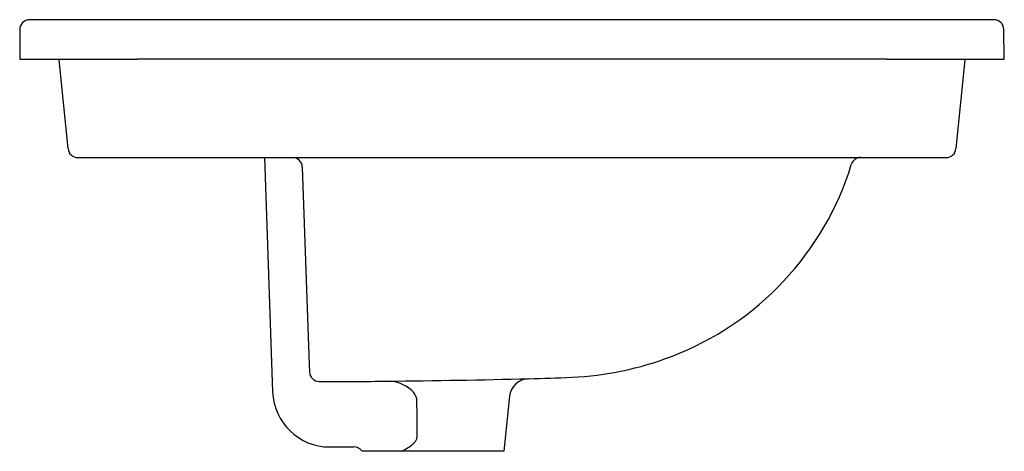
# Model space of a CAD drawing. Header units: millimetres. Extents: x 198.819 to 199.32, y 141.492 to 141.712.
import ezdxf

# ---------------------------------------------------------------- set-up
doc = ezdxf.new("R2010")
doc.units = ezdxf.units.MM
doc.layers.add('SANINDUSA', color=3, linetype='Continuous')

msp = doc.modelspace()

# ---------------------------------------------------------------- linework, layer by layer
at = {"layer": 'SANINDUSA'}
for p, q in [((198.8792311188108, 141.7116702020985), (198.8242311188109, 141.7116702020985)), ((199.2593260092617, 141.7116702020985), (198.8792311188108, 141.7116702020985)), ((199.3143176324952, 141.7116702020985), (199.2593260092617, 141.7116702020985)), ((198.8192311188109, 141.7066702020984), (198.8192311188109, 141.6916702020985)), ((199.3195802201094, 141.6916702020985), (199.3193168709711, 141.7067574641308)), ((198.8192311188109, 141.6916702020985), (198.8792311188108, 141.6916702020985)), ((198.8437808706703, 141.6461726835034), (198.8392714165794, 141.6912672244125)), ((199.2595893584, 141.6916702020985), (198.8792311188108, 141.6916702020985)), ((199.2595893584, 141.6916702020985), (199.3195802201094, 141.6916702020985)), ((199.2995399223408, 141.6912672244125), (199.2950304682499, 141.6461726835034)), ((198.8487560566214, 141.6416702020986), (198.8792311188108, 141.6416702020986)), ((198.8792311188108, 141.6416702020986), (199.2595893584, 141.6416702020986)), ((198.943656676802, 141.6416702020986), (198.9477779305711, 141.5226529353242)), ((199.2595893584, 141.6416702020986), (199.2900552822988, 141.6416702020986)), ((198.9628367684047, 141.6368446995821), (198.9648380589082, 141.5795352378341)), ((198.9648380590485, 141.5795352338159), (198.9663400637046, 141.5365234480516)), ((198.9663400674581, 141.536523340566), (198.9664707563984, 141.5327808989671)), ((199.0681654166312, 141.5203881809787), (199.0652311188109, 141.4924702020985)), ((198.9767602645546, 141.4946650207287), (198.9890921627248, 141.4946650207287)), ((199.0054013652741, 141.4924702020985), (198.9932311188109, 141.4924702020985)), ((199.0136131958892, 141.4924702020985), (199.0054013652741, 141.4924702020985)), ((199.0652311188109, 141.4924702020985), (199.0136131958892, 141.4924702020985))]:
    msp.add_line(p, q, dxfattribs=at)
at = {"layer": 'SANINDUSA', "flags": 128}
for points in [[(199.0211256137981, 141.5183937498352), (199.0210502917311, 141.5191922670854), (199.0207908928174, 141.5201285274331), (199.0200692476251, 141.5215195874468), (199.0193911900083, 141.5224192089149), (199.0186164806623, 141.5232480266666), (199.0168304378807, 141.5247302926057), (199.0155328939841, 141.5255690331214), (199.0141656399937, 141.5262942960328), (199.0127184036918, 141.5269117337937), (199.0112194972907, 141.5274049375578), (199.0088788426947, 141.5278978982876), (199.0064530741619, 141.5280607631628)], [(199.0211648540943, 141.4995777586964), (199.0211538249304, 141.5055769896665), (199.021142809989, 141.5105762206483), (199.0211256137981, 141.5183937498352)], [(199.0136131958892, 141.4924702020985), (199.0175027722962, 141.4948584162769), (199.0191521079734, 141.4961830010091), (199.0206065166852, 141.4978434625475), (199.0210250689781, 141.4987156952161), (199.0211648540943, 141.4995777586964)]]:
    msp.add_lwpolyline(points, dxfattribs=at)
at = {"layer": 'SANINDUSA'}
for centre, radius, start, end in [((198.8242311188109, 141.7066702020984), 0.005, 90, 180), ((199.3143176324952, 141.7066702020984), 0.005000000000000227, 0.9999999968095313, 90), ((198.8487560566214, 141.6466702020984), 0.005000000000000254, 185.7105931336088, 270), ((199.2900552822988, 141.6466702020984), 0.005, 270, 354.2894068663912), ((198.9578398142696, 141.6366702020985), 0.005, 2.000000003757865, 90), ((199.2466210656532, 141.6366702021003), 0.004999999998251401, 90.00000000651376, 162.8618199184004), ((199.0962652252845, 141.6830273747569), 0.1523398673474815, 290.8560025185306, 342.8647058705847), ((199.0924088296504, 141.6921252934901), 0.1622150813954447, 272.5926224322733, 290.9854634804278), ((198.9714693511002, 141.532952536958), 0.005001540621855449, 181.9666067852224, 269.8256800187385), ((198.9351036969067, 147.505608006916), 5.977973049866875, 270.6838631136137, 271.3674619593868), ((199.0781106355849, 141.519342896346), 0.01, 91.38352862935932, 174.0000000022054), ((199.0500366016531, 142.6817409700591), 1.152737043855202, 271.3835286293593, 272.4715544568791), ((198.9796382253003, 144.4988228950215), 2.970883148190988, 269.8421632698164, 270.5171521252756), ((198.9767602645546, 141.5236650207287), 0.02900000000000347, 182.0000000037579, 270), ((198.9890921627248, 141.4896650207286), 0.005, 34.12749332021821, 90)]:
    msp.add_arc(centre, radius, start, end, dxfattribs=at)

doc.saveas('drawing.dxf')
